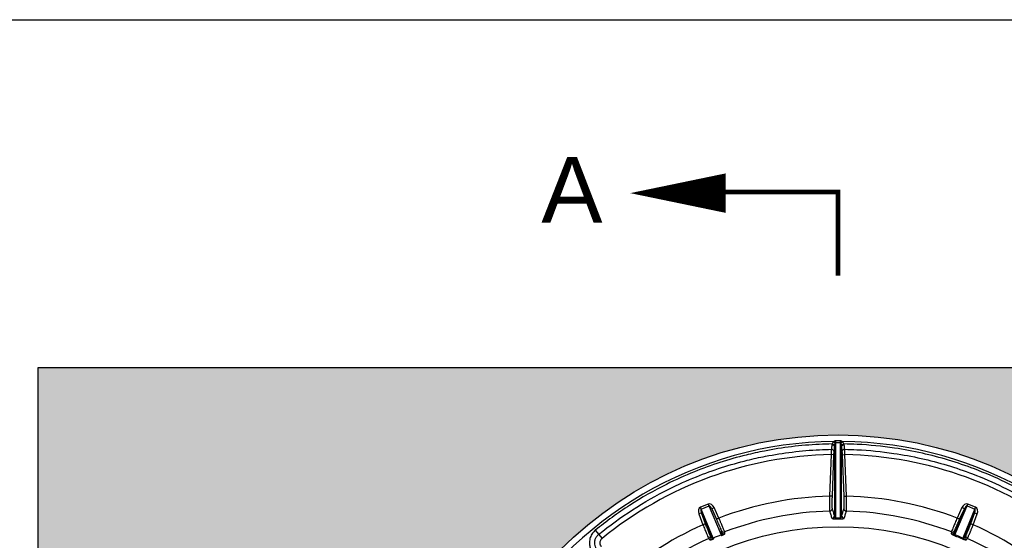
# Model space of a CAD drawing. Header units: feet. Extents: x 6 to 310, y -41 to 128.
# Tile 36 of 44: x 254.86 to 258.6, y 22.4 to 24.37. Entities that reach past the tile are written whole.
import ezdxf

# ---------------------------------------------------------------- set-up
doc = ezdxf.new("R2010")
doc.units = ezdxf.units.FT
doc.header["$MEASUREMENT"] = 0
doc.layers.add('COLUMNS', color=6, linetype='Continuous', plot=False)
for name, color, linetype in [('D-HATCH-PATT', 247, 'Continuous'), ('D-TEXT', 9, 'Continuous'), ('DETAIL', 1, 'Continuous')]:
    doc.layers.add(name, color=color, linetype=linetype)
doc.styles.get("Standard").update_dxf_attribs({"font": 'ARIAL_0.TTF'})

msp = doc.modelspace()

# ---------------------------------------------------------------- hatches: boundary and pattern name
at = {"layer": 'D-HATCH-PATT', "linetype": 'Continuous'}
h = msp.add_hatch(dxfattribs=at)
h.set_pattern_fill('AR-CONC', color=256, scale=0.025, angle=90)
h.set_pattern_definition([(140, (273.52688, -852.17627), (0.015688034, 0.179315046), [0.01875, -0.20625]), (85, (273.52688, -852.17627), (-0.188048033, -0.034687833), [0.015, -0.165]), (190.451444, (273.52819, -852.16133), (-0.172359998, 0.14462721), [0.015935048, -0.175285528]), (136.1842, (273.47688, -852.17627), (0.04137982, 0.26681033), [0.028125, -0.309375]), (186.635635, (273.48033, -852.15404), (-0.24352965, 0.23366549), [0.023902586, -0.26292844]), (81.184164, (273.47688, -852.17627), (-0.24352965, 0.23366549), [0.0225, -0.2475]), (111, (273.48938, -852.15127), (0.100654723, 0.149226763), [0.01875, -0.20625]), (56, (273.48938, -852.15127), (-0.18128751, 0.060828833), [0.015, -0.165]), (161.451445, (273.49777, -852.13884), (-0.080632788, 0.210055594), [0.015935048, -0.175285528]), (127.5, (273.52688, -852.17627), (-0.0832234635, 0.003039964), [0, -0.163, 0, -0.1675, 0, -0.165625]), (97.5, (273.52688, -852.17627), (-0.098602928, 0.065767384), [0, -0.0955, 0, -0.15925, 0, -0.063125]), (57.5, (273.52688, -852.23202), (0.005638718, 0.133455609), [0, -0.0625, 0, -0.195, 0, -0.25875]), (47.5, (273.52688, -852.25702), (-0.025026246, 0.145796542), [0, -0.08125, 0, -0.1295, 0, -0.18375])])
edge = h.paths.add_edge_path(flags=16)
edge.add_arc((257.96822, 21.30184), 1.49479, 90, 450)
h.paths.add_polyline_path([(254.92656, 19.63518), (261.00989, 19.63518), (261.00989, 23.05184), (254.92656, 23.05184)])

# ---------------------------------------------------------------- linework, layer by layer
at = {"layer": 'COLUMNS', "color": 3, "flags": 128}
msp.add_lwpolyline([(249.09752, 3.62445), (249.09752, 24.37445), (279.47252, 24.37445), (279.47252, 3.62445)], close=True, dxfattribs=at)
at = {"layer": 'D-HATCH-PATT', "color": 1, "linetype": 'Continuous'}
for p, q in [((257.94611, 22.76247), (257.95547, 22.75923)), ((257.95768, 22.76573), (257.95273, 22.77221)), ((257.96015, 22.48085), (257.96015, 22.76762)), ((257.9763, 22.76762), (257.9763, 22.48085)), ((257.98372, 22.77221), (257.97877, 22.76573)), ((257.98098, 22.75923), (257.99034, 22.76247)), ((257.9422, 22.72205), (257.93636, 22.5643)), ((257.95261, 22.72167), (257.9422, 22.72205)), ((257.94677, 22.56391), (257.95261, 22.72167)), ((257.95494, 22.75445), (257.95494, 22.49014)), ((257.9815, 22.49014), (257.9815, 22.75445)), ((257.98384, 22.72167), (257.99424, 22.72205)), ((257.98384, 22.72167), (257.98968, 22.56391)), ((258.00008, 22.5643), (257.99424, 22.72205)), ((257.47515, 22.53416), (257.4455, 22.52188)), ((257.47515, 22.53416), (257.52369, 22.41698)), ((257.94677, 22.56391), (257.93636, 22.5643)), ((257.98968, 22.56391), (258.00008, 22.5643)), ((258.41276, 22.41698), (258.4613, 22.53416)), ((258.49095, 22.52188), (258.4613, 22.53416)), ((257.44899, 22.50041), (257.43925, 22.49672)), ((257.43925, 22.49672), (257.45481, 22.45562)), ((257.44832, 22.51507), (257.4455, 22.52188)), ((257.44832, 22.51507), (257.47797, 22.52736)), ((257.49404, 22.40469), (257.44832, 22.51507)), ((257.46454, 22.45931), (257.44899, 22.50041)), ((257.44899, 22.50041), (257.48589, 22.41132)), ((257.48787, 22.51651), (257.49736, 22.52079)), ((257.48787, 22.51651), (257.50593, 22.47645)), ((257.51542, 22.48073), (257.49736, 22.52079)), ((258.44858, 22.51651), (258.41168, 22.42742)), ((258.43909, 22.52079), (258.42103, 22.48073)), ((258.43052, 22.47645), (258.44858, 22.51651)), ((258.44858, 22.51651), (258.43909, 22.52079)), ((258.49095, 22.52188), (258.44241, 22.40469)), ((258.45056, 22.41132), (258.48746, 22.50041)), ((258.45848, 22.52736), (258.48813, 22.51507)), ((258.48746, 22.50041), (258.47191, 22.45931)), ((258.48164, 22.45562), (258.4972, 22.49672)), ((258.48746, 22.50041), (258.4972, 22.49672)), ((257.46454, 22.45931), (257.45481, 22.45562)), ((257.51542, 22.48073), (257.50593, 22.47645)), ((258.43052, 22.47645), (258.42103, 22.48073)), ((258.48164, 22.45562), (258.47191, 22.45931)), ((257.04556, 22.43437), (257.07104, 22.40309))]:
    msp.add_line(p, q, dxfattribs=at)
for centre, major_axis, ratio, start_param, end_param in [((257.94454, 22.75484), (0.01041, -0.00048), 0.2428782, 0.0381978, 1.5860148), ((257.96015, 22.75274), (0, 0.02212), 0.7063808, 0.4942821, 1.1154143), ((257.96015, 22.75274), (0, 0.01476), 0.3528283, 0.4942821, 1.1154143), ((257.96015, 22.77498), (0.00001, 0.01042), 0.000522, 3.9280167, 4.6257003), ((257.9763, 22.77498), (0.00001, -0.01042), 0.000522, 4.7990775, 5.4967608), ((257.9763, 22.75274), (0, 0.01476), 0.3528283, 5.167771, 5.7889032), ((257.99191, 22.75484), (-0.01041, -0.00048), 0.2428782, 4.6971705, 6.2449875), ((257.9763, 22.75274), (0, 0.02212), 0.7063808, 5.167771, 5.7889032), ((257.94287, 22.73215), (0.01025, -0.00185), 0.9670549, 0.14604, 1.7605172), ((257.99358, 22.73215), (-0.01025, -0.00185), 0.9670549, 4.5226681, 6.1371453), ((257.48349, 22.51402), (-0.00834, 0.02014), 0.7071068, 4.7560222, 6.2831853), ((258.45295, 22.51402), (0.00834, 0.02014), 0.7071068, 0, 1.5271631), ((257.45384, 22.50174), (-0.00834, 0.02014), 0.7071068, 0, 1.5271631), ((257.45384, 22.50174), (-0.00552, 0.01334), 0.346338, 0, 1.5271631), ((257.48349, 22.51402), (-0.00552, 0.01334), 0.346338, 4.7560222, 6.2831853), ((257.93619, 22.51767), (0.00996, 0.00307), 0.9937291, 4.4416314, 5.9454958), ((258.00026, 22.51767), (-0.00996, 0.00307), 0.9937291, 0.3376895, 1.8415539), ((258.45295, 22.51402), (0.00552, 0.01334), 0.346338, 0, 1.5271631), ((258.48261, 22.50174), (0.00552, 0.01334), 0.346338, 4.7560222, 6.2831853), ((258.48261, 22.50174), (0.00834, 0.02014), 0.7071068, 4.7560222, 6.2831853), ((257.94454, 22.49052), (0.00996, 0.00306), 0.9937085, 4.4358222, 5.9460678), ((257.96015, 22.48821), (0.00008, -0.01042), 0.0076189, 5.4967319, 6.1752316), ((257.9763, 22.48821), (-0.00008, -0.01042), 0.0076189, 0.1079537, 0.7864534), ((257.99191, 22.49052), (-0.00996, 0.00306), 0.9937085, 0.3371175, 1.8473631), ((257.5334, 22.43771), (-0.01031, -0.00148), 0.9938813, 0.2830071, 1.7928792), ((257.53426, 22.4317), (-0.01031, -0.00148), 0.9938784, 0.2829389, 1.793915), ((258.40219, 22.4317), (0.01031, -0.00148), 0.9938784, 4.4892703, 6.0002464), ((258.40305, 22.43771), (0.01031, -0.00148), 0.9938813, 4.4903061, 6.0001782), ((257.47251, 22.41249), (0.00834, 0.00625), 0.9938813, 4.4903061, 6.0001782), ((257.47615, 22.40763), (0.00834, 0.00625), 0.9938784, 4.4892703, 6.0002464), ((257.49122, 22.4115), (0.00413, -0.00956), 0.0148986, 5.4976761, 6.1752227), ((257.52087, 22.42378), (0.00384, -0.00968), 0.0148986, 0.1079626, 0.7855092), ((258.41558, 22.42378), (-0.00384, -0.00968), 0.0148986, 5.4976761, 6.1752227), ((258.44523, 22.4115), (-0.00413, -0.00956), 0.0148986, 0.1079626, 0.7855092), ((258.4603, 22.40763), (-0.00834, 0.00625), 0.9938784, 0.2829389, 1.793915), ((258.46394, 22.41249), (-0.00834, 0.00625), 0.9938813, 0.2830071, 1.7928792)]:
    msp.add_ellipse(centre, major_axis=major_axis, ratio=ratio, start_param=start_param, end_param=end_param, dxfattribs=at)
for points, knots in [([(257.9445, 22.75737), (257.94432, 22.75508), (257.94413, 22.75286), (257.9438, 22.74959), (257.94366, 22.74838), (257.94334, 22.74581), (257.94316, 22.74457), (257.94289, 22.74304), (257.94278, 22.74257), (257.94269, 22.74224)], [0, 0, 0, 0, 0.3242579, 0.3242579, 0.5377316, 0.5377316, 0.8331783, 0.8331783, 1.0178326, 1.0178326, 1.0178326, 1.0178326]), ([(257.94611, 22.76247), (257.94563, 22.76155), (257.94523, 22.76061), (257.94472, 22.7589), (257.94456, 22.75813), (257.9445, 22.75737)], [0, 0, 0, 0, 0.13220687, 0.13220687, 0.23950337, 0.23950337, 0.23950337, 0.23950337]), ([(257.96015, 22.77407), (257.95994, 22.77407), (257.95974, 22.77407), (257.958, 22.77399), (257.95652, 22.77369), (257.9543, 22.77295), (257.95349, 22.7726), (257.95273, 22.77221)], [2.87271799, 2.87271799, 2.87271799, 2.87271799, 2.89153878, 2.89153878, 3.03008538, 3.03008538, 3.11667701, 3.11667701, 3.11667701, 3.11667701]), ([(257.95494, 22.75445), (257.95496, 22.75512), (257.95501, 22.75581), (257.95518, 22.75741), (257.95531, 22.75832), (257.95547, 22.75923)], [-0.23950337, -0.23950337, -0.23950337, -0.23950337, -0.13220687, -0.13220687, 0, 0, 0, 0]), ([(257.95768, 22.76573), (257.95793, 22.76612), (257.9582, 22.76647), (257.95894, 22.76723), (257.95943, 22.76754), (257.96001, 22.76761), (257.96008, 22.76762), (257.96015, 22.76762)], [-3.11667701, -3.11667701, -3.11667701, -3.11667701, -3.03008538, -3.03008538, -2.89153878, -2.89153878, -2.87271799, -2.87271799, -2.87271799, -2.87271799]), ([(257.9763, 22.77407), (257.97361, 22.77408), (257.97092, 22.77408), (257.96553, 22.77408), (257.96284, 22.77408), (257.96015, 22.77407)], [0, 0, 0, 0, 0.24622688, 0.24622688, 0.49245375, 0.49245375, 0.49245375, 0.49245375]), ([(257.96015, 22.76762), (257.96284, 22.76762), (257.96553, 22.76762), (257.97092, 22.76762), (257.97361, 22.76762), (257.9763, 22.76762)], [-0.49245375, -0.49245375, -0.49245375, -0.49245375, -0.24622688, -0.24622688, 0, 0, 0, 0]), ([(257.98372, 22.77221), (257.98296, 22.7726), (257.98215, 22.77295), (257.97993, 22.77369), (257.97845, 22.77399), (257.97671, 22.77407), (257.9765, 22.77407), (257.9763, 22.77407)], [3.11667701, 3.11667701, 3.11667701, 3.11667701, 3.20326864, 3.20326864, 3.34181525, 3.34181525, 3.36063604, 3.36063604, 3.36063604, 3.36063604]), ([(257.9763, 22.76762), (257.97637, 22.76762), (257.97644, 22.76761), (257.97702, 22.76754), (257.97751, 22.76723), (257.97825, 22.76647), (257.97852, 22.76612), (257.97877, 22.76573)], [-3.36063604, -3.36063604, -3.36063604, -3.36063604, -3.34181525, -3.34181525, -3.20326864, -3.20326864, -3.11667701, -3.11667701, -3.11667701, -3.11667701]), ([(257.98098, 22.75923), (257.98114, 22.75833), (257.98127, 22.75743), (257.98144, 22.75583), (257.98149, 22.75513), (257.9815, 22.75445)], [-0.87559914, -0.87559914, -0.87559914, -0.87559914, -0.74532499, -0.74532499, -0.63656556, -0.63656556, -0.63656556, -0.63656556]), ([(257.99195, 22.75737), (257.99189, 22.75814), (257.99173, 22.75892), (257.99121, 22.76064), (257.99081, 22.76157), (257.99034, 22.76247)], [0.63656556, 0.63656556, 0.63656556, 0.63656556, 0.74532499, 0.74532499, 0.87559914, 0.87559914, 0.87559914, 0.87559914]), ([(257.99376, 22.74224), (257.99363, 22.7427), (257.99348, 22.74342), (257.99318, 22.74528), (257.99303, 22.74642), (257.99287, 22.74775), (257.99271, 22.74907), (257.99255, 22.75057), (257.99224, 22.75382), (257.99209, 22.75557), (257.99195, 22.75737)], [0, 0, 0, 0, 0.2544581, 0.2544581, 0.5089163, 0.5089163, 0.5089163, 0.7633744, 0.7633744, 1.0178326, 1.0178326, 1.0178326, 1.0178326]), ([(257.94269, 22.74224), (257.94267, 22.74203), (257.94266, 22.74178), (257.94258, 22.74042), (257.94251, 22.73878), (257.94242, 22.73537), (257.94238, 22.73382), (257.94231, 22.73026), (257.94228, 22.72822), (257.94223, 22.72476), (257.94222, 22.7234), (257.9422, 22.72205)], [0, 0, 0, 0, 0.03746925, 0.03746925, 0.17065945, 0.17065945, 0.25707269, 0.25707269, 0.35562593, 0.35562593, 0.41722171, 0.41722171, 0.41722171, 0.41722171]), ([(257.95261, 22.72167), (257.95263, 22.72234), (257.95266, 22.72302), (257.95274, 22.72475), (257.95279, 22.72578), (257.95289, 22.72756), (257.95294, 22.72833), (257.95307, 22.73004), (257.95314, 22.73086), (257.95323, 22.73154), (257.95325, 22.73166), (257.95327, 22.73177)], [-0.41722171, -0.41722171, -0.41722171, -0.41722171, -0.35562593, -0.35562593, -0.25707269, -0.25707269, -0.17065945, -0.17065945, -0.03746925, -0.03746925, 0, 0, 0, 0]), ([(257.95327, 22.73177), (257.95336, 22.73227), (257.95346, 22.73297), (257.95372, 22.73527), (257.95389, 22.73713), (257.95418, 22.74098), (257.95431, 22.74279), (257.95461, 22.74768), (257.95479, 22.75102), (257.95494, 22.75445)], [-1.0178326, -1.0178326, -1.0178326, -1.0178326, -0.8331783, -0.8331783, -0.5377316, -0.5377316, -0.3242579, -0.3242579, 0, 0, 0, 0]), ([(257.9815, 22.75445), (257.98163, 22.75176), (257.98177, 22.74912), (257.98205, 22.74425), (257.98219, 22.74201), (257.98234, 22.74003), (257.98249, 22.73804), (257.98263, 22.73633), (257.98292, 22.73354), (257.98305, 22.73246), (257.98318, 22.73177)], [-1.0178326, -1.0178326, -1.0178326, -1.0178326, -0.7633744, -0.7633744, -0.5089163, -0.5089163, -0.5089163, -0.2544581, -0.2544581, 0, 0, 0, 0]), ([(257.98318, 22.73177), (257.98321, 22.7316), (257.98324, 22.73136), (257.98333, 22.7306), (257.98338, 22.72998), (257.98349, 22.72858), (257.98354, 22.72783), (257.98366, 22.72577), (257.98373, 22.72435), (257.98381, 22.72249), (257.98383, 22.72208), (257.98384, 22.72167)], [-0.4172225, -0.4172225, -0.4172225, -0.4172225, -0.35567838, -0.35567838, -0.2572078, -0.2572078, -0.17081128, -0.17081128, -0.03768819, -0.03768819, 0, 0, 0, 0]), ([(257.99424, 22.72205), (257.99424, 22.72288), (257.99423, 22.7237), (257.99418, 22.72742), (257.99414, 22.73025), (257.99405, 22.73436), (257.99402, 22.73587), (257.99394, 22.73867), (257.99389, 22.7399), (257.99382, 22.74143), (257.99379, 22.7419), (257.99376, 22.74224)], [0, 0, 0, 0, 0.03768819, 0.03768819, 0.17081128, 0.17081128, 0.2572078, 0.2572078, 0.35567838, 0.35567838, 0.4172225, 0.4172225, 0.4172225, 0.4172225]), ([(257.93636, 22.5643), (257.9362, 22.55779), (257.93606, 22.55119), (257.93588, 22.53891), (257.93583, 22.53306), (257.93583, 22.52402), (257.93586, 22.52042), (257.93597, 22.514), (257.93606, 22.51136), (257.93627, 22.50847), (257.93636, 22.50772), (257.93646, 22.50732)], [0, 0, 0, 0, 0.4872049, 0.4872049, 0.9754671, 0.9754671, 1.3609387, 1.3609387, 1.8031102, 1.8031102, 2.0794675, 2.0794675, 2.0794675, 2.0794675]), ([(257.94659, 22.51729), (257.94649, 22.51761), (257.9464, 22.51823), (257.94621, 22.52059), (257.94613, 22.52275), (257.94605, 22.52801), (257.94604, 22.53095), (257.94609, 22.53835), (257.94616, 22.54314), (257.9464, 22.55318), (257.94657, 22.55859), (257.94677, 22.56391)], [-2.0794675, -2.0794675, -2.0794675, -2.0794675, -1.8031102, -1.8031102, -1.3609387, -1.3609387, -0.9754671, -0.9754671, -0.4872049, -0.4872049, 0, 0, 0, 0]), ([(257.98968, 22.56391), (257.98986, 22.55911), (257.99001, 22.55425), (257.99027, 22.5439), (257.99036, 22.53839), (257.99042, 22.52912), (257.99038, 22.52518), (257.9902, 22.51967), (257.99005, 22.51791), (257.98986, 22.51729)], [-2.0793195, -2.0793195, -2.0793195, -2.0793195, -1.6399479, -1.6399479, -1.0858058, -1.0858058, -0.5334932, -0.5334932, 0, 0, 0, 0]), ([(257.99999, 22.50732), (258.00018, 22.50808), (258.00034, 22.51023), (258.00056, 22.51697), (258.00062, 22.52178), (258.00062, 22.53311), (258.00056, 22.53984), (258.00036, 22.55249), (258.00024, 22.55843), (258.00008, 22.5643)], [0, 0, 0, 0, 0.5334932, 0.5334932, 1.0858058, 1.0858058, 1.6399479, 1.6399479, 2.0793195, 2.0793195, 2.0793195, 2.0793195]), ([(257.93646, 22.50732), (257.93715, 22.50506), (257.93784, 22.5028), (257.93923, 22.49828), (257.93992, 22.49601), (257.94061, 22.49375), (257.9413, 22.49149), (257.94199, 22.48922), (257.94337, 22.4847), (257.94406, 22.48243), (257.94475, 22.48017)], [-7.7374881, -7.7374881, -7.7374881, -7.7374881, -5.8031161, -5.8031161, -3.8687441, -3.8687441, -3.8687441, -1.934372, -1.934372, 0, 0, 0, 0]), ([(257.95494, 22.49014), (257.95425, 22.4924), (257.95355, 22.49467), (257.95216, 22.49919), (257.95146, 22.50146), (257.95077, 22.50372), (257.95007, 22.50598), (257.94938, 22.50824), (257.94798, 22.51277), (257.94729, 22.51503), (257.94659, 22.51729)], [0, 0, 0, 0, 1.934372, 1.934372, 3.8687441, 3.8687441, 3.8687441, 5.8031161, 5.8031161, 7.7374881, 7.7374881, 7.7374881, 7.7374881]), ([(257.98986, 22.51729), (257.98846, 22.51277), (257.98707, 22.50824), (257.98429, 22.49919), (257.9829, 22.49467), (257.9815, 22.49014)], [0, 0, 0, 0, 3.8687441, 3.8687441, 7.7374881, 7.7374881, 7.7374881, 7.7374881]), ([(257.9917, 22.48017), (257.99308, 22.4847), (257.99446, 22.48922), (257.99722, 22.49828), (257.9986, 22.5028), (257.99999, 22.50732)], [-7.7374881, -7.7374881, -7.7374881, -7.7374881, -3.8687441, -3.8687441, 0, 0, 0, 0]), ([(257.48225, 22.41618), (257.48205, 22.41644), (257.48174, 22.41699), (257.48069, 22.4191), (257.4798, 22.42107), (257.47773, 22.4259), (257.4766, 22.42862), (257.4738, 22.43547), (257.47203, 22.43991), (257.46837, 22.44927), (257.46643, 22.45432), (257.46454, 22.45931)], [-2.0793013, -2.0793013, -2.0793013, -2.0793013, -1.803174, -1.803174, -1.3613703, -1.3613703, -0.9753762, -0.9753762, -0.4876533, -0.4876533, 0, 0, 0, 0]), ([(257.50593, 22.47645), (257.50682, 22.47448), (257.50771, 22.47249), (257.50987, 22.46763), (257.51114, 22.46478), (257.51285, 22.46086), (257.51336, 22.45969), (257.51556, 22.45462), (257.51712, 22.45098), (257.51846, 22.44776), (257.52, 22.44408), (257.52128, 22.44092), (257.52322, 22.43586), (257.52381, 22.43409), (257.52391, 22.43343)], [-2.0793013, -2.0793013, -2.0793013, -2.0793013, -1.8815363, -1.8815363, -1.5916726, -1.5916726, -1.4660497, -1.4660497, -1.0396506, -1.0396506, -1.0396506, -0.5522662, -0.5522662, 0, 0, 0, 0]), ([(257.5371, 22.42804), (257.53696, 22.42883), (257.53621, 22.43099), (257.53384, 22.43718), (257.53229, 22.44104), (257.53044, 22.44555), (257.52881, 22.44949), (257.52694, 22.45396), (257.52431, 22.46016), (257.5237, 22.4616), (257.52164, 22.46641), (257.52013, 22.46991), (257.51755, 22.47587), (257.51648, 22.47831), (257.51542, 22.48073)], [0, 0, 0, 0, 0.5522662, 0.5522662, 1.0396506, 1.0396506, 1.0396506, 1.4660497, 1.4660497, 1.5916726, 1.5916726, 1.8815363, 1.8815363, 2.0793013, 2.0793013, 2.0793013, 2.0793013]), ([(257.94475, 22.48017), (257.94488, 22.47974), (257.94558, 22.47933), (257.9484, 22.47859), (257.95058, 22.47824), (257.95571, 22.47791), (257.95794, 22.47784), (257.96022, 22.47786)], [0, 0, 0, 0, 0.3609, 0.3609, 0.7245487, 0.7245487, 0.93419873, 0.93419873, 0.93419873, 0.93419873]), ([(257.96015, 22.48085), (257.95938, 22.48084), (257.95863, 22.48116), (257.95691, 22.48259), (257.95617, 22.48401), (257.95522, 22.48696), (257.95499, 22.48855), (257.95494, 22.49014)], [-0.93419873, -0.93419873, -0.93419873, -0.93419873, -0.7245487, -0.7245487, -0.3609, -0.3609, 0, 0, 0, 0]), ([(257.9763, 22.48085), (257.9717, 22.48089), (257.9671, 22.4809), (257.96171, 22.48087), (257.96093, 22.48086), (257.96015, 22.48085)], [-0.007590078, -0.007590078, -0.007590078, -0.007590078, 0.005383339, 0.005383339, 0.007590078, 0.007590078, 0.007590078, 0.007590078]), ([(257.96022, 22.47786), (257.96099, 22.47786), (257.96177, 22.47787), (257.96711, 22.4779), (257.97167, 22.47789), (257.97623, 22.47786)], [-0.007590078, -0.007590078, -0.007590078, -0.007590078, -0.005383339, -0.005383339, 0.007590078, 0.007590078, 0.007590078, 0.007590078]), ([(257.97623, 22.47786), (257.9785, 22.47784), (257.98074, 22.47791), (257.98586, 22.47824), (257.98805, 22.47859), (257.99087, 22.47933), (257.99157, 22.47974), (257.9917, 22.48017)], [0, 0, 0, 0, 0.20965003, 0.20965003, 0.57329873, 0.57329873, 0.93419873, 0.93419873, 0.93419873, 0.93419873]), ([(257.9815, 22.49014), (257.98146, 22.48855), (257.98122, 22.48696), (257.98028, 22.48401), (257.97954, 22.48259), (257.97782, 22.48116), (257.97707, 22.48084), (257.9763, 22.48085)], [-0.93419873, -0.93419873, -0.93419873, -0.93419873, -0.57329873, -0.57329873, -0.20965003, -0.20965003, 0, 0, 0, 0]), ([(258.42103, 22.48073), (258.41841, 22.47476), (258.41578, 22.4687), (258.41096, 22.45741), (258.40869, 22.45203), (258.40523, 22.44367), (258.40388, 22.44034), (258.40152, 22.43437), (258.40058, 22.4319), (258.39964, 22.42917), (258.39942, 22.42844), (258.39935, 22.42804)], [0, 0, 0, 0, 0.4876286, 0.4876286, 0.9753656, 0.9753656, 1.3613486, 1.3613486, 1.8031656, 1.8031656, 2.0793013, 2.0793013, 2.0793013, 2.0793013]), ([(258.41254, 22.43343), (258.41259, 22.43376), (258.41276, 22.43436), (258.41351, 22.4366), (258.41427, 22.43862), (258.41622, 22.4435), (258.41734, 22.44623), (258.42021, 22.45305), (258.4221, 22.45744), (258.42613, 22.46664), (258.42833, 22.47159), (258.43052, 22.47645)], [-2.0793013, -2.0793013, -2.0793013, -2.0793013, -1.8031656, -1.8031656, -1.3613486, -1.3613486, -0.9753656, -0.9753656, -0.4876286, -0.4876286, 0, 0, 0, 0]), ([(258.47191, 22.45931), (258.47114, 22.45728), (258.47037, 22.45525), (258.46846, 22.45028), (258.46733, 22.44737), (258.46577, 22.44339), (258.46531, 22.4422), (258.46328, 22.43706), (258.4618, 22.43339), (258.46048, 22.43016), (258.45896, 22.42647), (258.45763, 22.42333), (258.45543, 22.41838), (258.4546, 22.41671), (258.4542, 22.41618)], [-2.0793013, -2.0793013, -2.0793013, -2.0793013, -1.8815443, -1.8815443, -1.591648, -1.591648, -1.46605, -1.46605, -1.0396507, -1.0396507, -1.0396507, -0.5522496, -0.5522496, 0, 0, 0, 0]), ([(257.04556, 22.43437), (257.04151, 22.43106), (257.03788, 22.42724), (257.03302, 22.42059), (257.03145, 22.41806), (257.02728, 22.41014), (257.02528, 22.40446), (257.0234, 22.39472), (257.02303, 22.39082), (257.02304, 22.38453), (257.02319, 22.3821), (257.02414, 22.37417), (257.02558, 22.36874), (257.02838, 22.36196), (257.02916, 22.36029), (257.03288, 22.35319), (257.03662, 22.34813), (257.04095, 22.3438)], [0, 0, 0, 0, 0.4780324, 0.4780324, 0.7463054, 0.7463054, 1.2910487, 1.2910487, 1.6445954, 1.6445954, 1.8660112, 1.8660112, 2.3686763, 2.3686763, 2.5362981, 2.5362981, 3.0967425, 3.0967425, 3.0967425, 3.0967425]), ([(257.45481, 22.45562), (257.45717, 22.44955), (257.45961, 22.44341), (257.46417, 22.43201), (257.46638, 22.4266), (257.46984, 22.41825), (257.47124, 22.41493), (257.47379, 22.40904), (257.47488, 22.40663), (257.47614, 22.40404), (257.4765, 22.40337), (257.47673, 22.40303)], [0, 0, 0, 0, 0.4876533, 0.4876533, 0.9753762, 0.9753762, 1.3613703, 1.3613703, 1.803174, 1.803174, 2.0793013, 2.0793013, 2.0793013, 2.0793013]), ([(257.52477, 22.42742), (257.52534, 22.42594), (257.52575, 22.42437), (257.52602, 22.42158), (257.52596, 22.4203), (257.52542, 22.41866), (257.52516, 22.41816), (257.5245, 22.4174), (257.52412, 22.41713), (257.52369, 22.41698)], [-0.92516841, -0.92516841, -0.92516841, -0.92516841, -0.56801326, -0.56801326, -0.27275299, -0.27275299, -0.12855909, -0.12855909, 0, 0, 0, 0]), ([(257.52391, 22.43343), (257.52405, 22.43243), (257.5242, 22.43143), (257.52448, 22.42943), (257.52463, 22.42843), (257.52477, 22.42742)], [0, 0, 0, 0, 0.8372578, 0.8372578, 1.6745156, 1.6745156, 1.6745156, 1.6745156]), ([(257.52471, 22.41416), (257.526, 22.41468), (257.52729, 22.41522), (257.52978, 22.41634), (257.53097, 22.41692), (257.53405, 22.4185), (257.53548, 22.41939), (257.53756, 22.42097), (257.53804, 22.42161), (257.53797, 22.42204)], [0, 0, 0, 0, 0.12855909, 0.12855909, 0.27275299, 0.27275299, 0.56801326, 0.56801326, 0.92516841, 0.92516841, 0.92516841, 0.92516841]), ([(257.53797, 22.42204), (257.53783, 22.42304), (257.53768, 22.42404), (257.53739, 22.42604), (257.53725, 22.42704), (257.5371, 22.42804)], [-1.6745156, -1.6745156, -1.6745156, -1.6745156, -0.8372578, -0.8372578, 0, 0, 0, 0]), ([(258.39848, 22.42204), (258.39844, 22.42177), (258.39861, 22.42142), (258.39935, 22.42063), (258.39985, 22.42022), (258.40108, 22.41936), (258.40175, 22.41893), (258.40316, 22.41813), (258.40382, 22.41777), (258.40525, 22.41703), (258.40603, 22.41665), (258.40752, 22.41595), (258.40821, 22.41564), (258.40949, 22.41509), (258.41006, 22.41484), (258.41101, 22.41446), (258.41138, 22.41431), (258.41174, 22.41416)], [0, 0, 0, 0, 0.22421349, 0.22421349, 0.40729592, 0.40729592, 0.55438609, 0.55438609, 0.65851095, 0.65851095, 0.75664984, 0.75664984, 0.83214128, 0.83214128, 0.89021163, 0.89021163, 0.9265056, 0.9265056, 0.9265056, 0.9265056]), ([(258.39935, 22.42804), (258.3992, 22.42704), (258.39906, 22.42604), (258.39877, 22.42404), (258.39862, 22.42304), (258.39848, 22.42204)], [-1.6745156, -1.6745156, -1.6745156, -1.6745156, -0.8372578, -0.8372578, 0, 0, 0, 0]), ([(258.41276, 22.41698), (258.41264, 22.41702), (258.41252, 22.41707), (258.41222, 22.41723), (258.41205, 22.41736), (258.41169, 22.41768), (258.41152, 22.41789), (258.41116, 22.41844), (258.411, 22.41878), (258.41074, 22.41953), (258.41065, 22.41995), (258.4105, 22.42097), (258.41048, 22.4216), (258.41054, 22.423), (258.41065, 22.4238), (258.41103, 22.42554), (258.41132, 22.42649), (258.41168, 22.42742)], [-0.9265056, -0.9265056, -0.9265056, -0.9265056, -0.89021163, -0.89021163, -0.83214128, -0.83214128, -0.75664984, -0.75664984, -0.65851095, -0.65851095, -0.55438609, -0.55438609, -0.40729592, -0.40729592, -0.22421349, -0.22421349, 0, 0, 0, 0]), ([(258.41168, 22.42742), (258.41182, 22.42843), (258.41197, 22.42943), (258.41225, 22.43143), (258.4124, 22.43243), (258.41254, 22.43343)], [0, 0, 0, 0, 0.8372578, 0.8372578, 1.6745156, 1.6745156, 1.6745156, 1.6745156]), ([(258.45972, 22.40303), (258.46017, 22.4037), (258.46117, 22.40575), (258.46387, 22.4118), (258.46551, 22.41563), (258.46738, 22.42013), (258.46902, 22.42406), (258.47086, 22.42854), (258.47339, 22.43479), (258.47397, 22.43624), (258.47592, 22.4411), (258.47733, 22.44464), (258.47971, 22.45069), (258.48068, 22.45316), (258.48164, 22.45562)], [0, 0, 0, 0, 0.5522496, 0.5522496, 1.0396507, 1.0396507, 1.0396507, 1.46605, 1.46605, 1.591648, 1.591648, 1.8815443, 1.8815443, 2.0793013, 2.0793013, 2.0793013, 2.0793013]), ([(257.05521, 22.35806), (257.05231, 22.36097), (257.0498, 22.36436), (257.04731, 22.36912), (257.04679, 22.37024), (257.04491, 22.37477), (257.04395, 22.37841), (257.04331, 22.38372), (257.04321, 22.38535), (257.04321, 22.38956), (257.04345, 22.39217), (257.04471, 22.39869), (257.04605, 22.40249), (257.04884, 22.4078), (257.0499, 22.40949), (257.05315, 22.41395), (257.05558, 22.41651), (257.0583, 22.41873)], [-3.0967425, -3.0967425, -3.0967425, -3.0967425, -2.5362981, -2.5362981, -2.3686763, -2.3686763, -1.8660112, -1.8660112, -1.6445954, -1.6445954, -1.2910487, -1.2910487, -0.7463054, -0.7463054, -0.4780324, -0.4780324, 0, 0, 0, 0]), ([(257.06948, 22.37232), (257.06885, 22.37295), (257.06826, 22.37362), (257.06613, 22.37637), (257.06493, 22.37873), (257.06346, 22.38377), (257.06321, 22.38652), (257.06369, 22.39103), (257.06415, 22.39288), (257.06564, 22.39666), (257.06676, 22.39854), (257.06902, 22.40127), (257.07, 22.40223), (257.07104, 22.40309)], [-1.0530152, -1.0530152, -1.0530152, -1.0530152, -0.9721218, -0.9721218, -0.7355804, -0.7355804, -0.4918865, -0.4918865, -0.3212032, -0.3212032, -0.1235397, -0.1235397, 0, 0, 0, 0]), ([(257.47673, 22.40303), (257.47734, 22.40222), (257.47794, 22.40141), (257.47915, 22.39979), (257.47976, 22.39898), (257.48036, 22.39817)], [-1.6745156, -1.6745156, -1.6745156, -1.6745156, -0.8372578, -0.8372578, 0, 0, 0, 0]), ([(257.48036, 22.39817), (257.48047, 22.39802), (257.48068, 22.39792), (257.48135, 22.3978), (257.48181, 22.39779), (257.48276, 22.39789), (257.48315, 22.39795), (257.48424, 22.39815), (257.48501, 22.39833), (257.48656, 22.39876), (257.48727, 22.39897), (257.48876, 22.39945), (257.48954, 22.39972), (257.49106, 22.40027), (257.49177, 22.40054), (257.49306, 22.40105), (257.49364, 22.40128), (257.49458, 22.40167), (257.49495, 22.40183), (257.49531, 22.40199)], [0, 0, 0, 0, 0.15487462, 0.15487462, 0.32360362, 0.32360362, 0.41829203, 0.41829203, 0.56133552, 0.56133552, 0.66227153, 0.66227153, 0.75667143, 0.75667143, 0.83216288, 0.83216288, 0.89023323, 0.89023323, 0.92652719, 0.92652719, 0.92652719, 0.92652719]), ([(257.48589, 22.41132), (257.48528, 22.41213), (257.48467, 22.41294), (257.48346, 22.41456), (257.48285, 22.41537), (257.48225, 22.41618)], [0, 0, 0, 0, 0.8372578, 0.8372578, 1.6745156, 1.6745156, 1.6745156, 1.6745156]), ([(257.49404, 22.40469), (257.49392, 22.40464), (257.4938, 22.40459), (257.49348, 22.4045), (257.49327, 22.40446), (257.49279, 22.40444), (257.49251, 22.40446), (257.49189, 22.40459), (257.49154, 22.40471), (257.49085, 22.40505), (257.4905, 22.40526), (257.48969, 22.40586), (257.48925, 22.40626), (257.48856, 22.407), (257.4883, 22.40731), (257.4876, 22.40822), (257.48719, 22.40883), (257.48648, 22.41007), (257.48617, 22.41069), (257.48589, 22.41132)], [-0.92652718, -0.92652718, -0.92652718, -0.92652718, -0.89023323, -0.89023323, -0.83216288, -0.83216288, -0.75667143, -0.75667143, -0.66227153, -0.66227153, -0.56133552, -0.56133552, -0.41829203, -0.41829203, -0.32360362, -0.32360362, -0.15487462, -0.15487462, 0, 0, 0, 0]), ([(258.41174, 22.41416), (258.41416, 22.4132), (258.41657, 22.41224), (258.4264, 22.40825), (258.43378, 22.40516), (258.44114, 22.40199)], [-0.014813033, -0.014813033, -0.014813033, -0.014813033, -0.0075601, -0.0075601, 0.014813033, 0.014813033, 0.014813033, 0.014813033]), ([(258.44241, 22.40469), (258.43499, 22.4079), (258.42754, 22.41102), (258.41762, 22.41504), (258.41519, 22.41601), (258.41276, 22.41698)], [-0.014813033, -0.014813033, -0.014813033, -0.014813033, 0.0075601, 0.0075601, 0.014813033, 0.014813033, 0.014813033, 0.014813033]), ([(258.44114, 22.40199), (258.44241, 22.40143), (258.44371, 22.40091), (258.44627, 22.39994), (258.44753, 22.3995), (258.45083, 22.39845), (258.45246, 22.39807), (258.45504, 22.39771), (258.45583, 22.39783), (258.45609, 22.39817)], [0, 0, 0, 0, 0.12817968, 0.12817968, 0.27361852, 0.27361852, 0.5680164, 0.5680164, 0.92517155, 0.92517155, 0.92517155, 0.92517155]), ([(258.45056, 22.41132), (258.44992, 22.40987), (258.4491, 22.40847), (258.44731, 22.40631), (258.44637, 22.40544), (258.44482, 22.40466), (258.44428, 22.40449), (258.44328, 22.40442), (258.44282, 22.4045), (258.44241, 22.40469)], [-0.92517155, -0.92517155, -0.92517155, -0.92517155, -0.5680164, -0.5680164, -0.27361852, -0.27361852, -0.12817968, -0.12817968, 0, 0, 0, 0]), ([(258.4542, 22.41618), (258.45359, 22.41537), (258.45299, 22.41456), (258.45177, 22.41294), (258.45117, 22.41213), (258.45056, 22.41132)], [0, 0, 0, 0, 0.8372578, 0.8372578, 1.6745156, 1.6745156, 1.6745156, 1.6745156]), ([(258.45609, 22.39817), (258.45669, 22.39898), (258.4573, 22.39979), (258.45851, 22.40141), (258.45911, 22.40222), (258.45972, 22.40303)], [-1.6745156, -1.6745156, -1.6745156, -1.6745156, -0.8372578, -0.8372578, 0, 0, 0, 0])]:
    msp.add_open_spline(points, degree=3, knots=knots, dxfattribs=at)
msp.add_open_spline([(257.52369, 22.41698), (257.51375, 22.41303), (257.50386, 22.40894), (257.49404, 22.40469)], degree=3, dxfattribs=at)
at = {"layer": 'D-TEXT', "linetype": 'Continuous'}
for points in [[(257.17824, 23.7155, 0, 0.15, 0), (257.54108, 23.7155, 0.15, 0.15, 0)], [(257.51478, 23.71984, 0.01875, 0.01875, 0), (257.96822, 23.71984, 0.01875, 0.01875, 0), (257.96822, 23.40221, 0, 0, 0)]]:
    msp.add_lwpolyline(points, format="xyseb", dxfattribs=at)
at = {"layer": 'DETAIL', "linetype": 'Continuous', "flags": 128}
msp.add_lwpolyline([(261.00989, 16.21851), (261.00989, 23.05184), (254.92656, 23.05184), (254.92656, 16.21851)], dxfattribs=at)
at = {"layer": 'DETAIL', "linetype": 'Continuous'}
for radius in [1.49479, 1.14637]:
    msp.add_circle((257.96822, 21.30184), radius, dxfattribs=at)
for radius, start, end in [(1.47045, 90.60361, 209.39639), (1.47045, 330.60361, 89.39639), (1.2059, 114.05256, 155.94744), (1.2059, 24.05256, 65.94744)]:
    msp.add_arc((257.96822, 21.30184), radius, start, end, dxfattribs=at)
at = {"layer": 'DETAIL', "color": 1, "linetype": 'Continuous'}
for radius, start, end in [(1.42045, 91.04961, 129.16954), (1.42045, 50.83046, 88.95039), (1.26285, 91.44565, 111.01147), (1.26285, 68.98853, 88.55435), (1.2059, 91.50927, 110.94744), (1.2059, 69.05256, 88.49073), (1.26285, 113.98853, 132.97457), (1.26285, 47.02543, 66.01147)]:
    msp.add_arc((257.96822, 21.30184), radius, start, end, dxfattribs=at)
for points, knots in [([(257.94611, 22.76247), (257.92965, 22.76222), (257.91319, 22.76169), (257.82661, 22.75745), (257.75674, 22.74893), (257.66481, 22.73098), (257.64158, 22.72584), (257.55187, 22.70373), (257.48611, 22.6825), (257.38624, 22.64226), (257.35084, 22.62632), (257.26816, 22.58508), (257.2213, 22.55839), (257.13081, 22.49998), (257.08718, 22.46827), (257.04556, 22.43437)], [248.421277, 248.421277, 248.421277, 248.421277, 249.9126953, 249.9126953, 256.2721773, 256.2721773, 258.4421119, 258.4421119, 264.7206514, 264.7206514, 268.2601209, 268.2601209, 273.1691254, 273.1691254, 278.0781299, 278.0781299, 278.0781299, 278.0781299]), ([(258.89089, 22.43437), (258.86355, 22.45664), (258.83543, 22.47789), (258.77698, 22.51887), (258.7466, 22.53851), (258.67942, 22.57852), (258.6421, 22.59861), (258.56567, 22.63555), (258.52656, 22.65239), (258.42221, 22.69201), (258.35586, 22.71194), (258.25372, 22.73491), (258.21849, 22.74148), (258.13613, 22.75373), (258.08852, 22.75846), (258.02391, 22.76167), (258.00713, 22.76221), (257.99034, 22.76247)], [217.4936762, 217.4936762, 217.4936762, 217.4936762, 220.6889686, 220.6889686, 223.9831636, 223.9831636, 227.838886, 227.838886, 231.6946135, 231.6946135, 237.9489757, 237.9489757, 241.2126377, 241.2126377, 245.562664, 245.562664, 247.0853861, 247.0853861, 247.0853861, 247.0853861]), ([(257.0583, 22.41873), (257.09935, 22.45217), (257.14237, 22.48344), (257.23161, 22.54104), (257.27783, 22.56736), (257.35936, 22.60803), (257.39428, 22.62375), (257.49277, 22.66344), (257.55762, 22.68437), (257.64609, 22.70618), (257.669, 22.71124), (257.75966, 22.72895), (257.82857, 22.73735), (257.91271, 22.74147), (257.9277, 22.74197), (257.94269, 22.74224)], [-278.0781299, -278.0781299, -278.0781299, -278.0781299, -273.1691254, -273.1691254, -268.2601209, -268.2601209, -264.7206514, -264.7206514, -258.4421119, -258.4421119, -256.2721773, -256.2721773, -249.9126953, -249.9126953, -248.5354851, -248.5354851, -248.5354851, -248.5354851]), ([(257.99376, 22.74224), (258.00908, 22.74196), (258.02438, 22.74145), (258.08685, 22.73835), (258.13381, 22.73368), (258.21503, 22.7216), (258.24978, 22.71512), (258.35051, 22.69247), (258.41594, 22.67282), (258.51885, 22.63374), (258.55742, 22.61713), (258.6328, 22.5807), (258.6696, 22.56089), (258.73585, 22.52143), (258.76581, 22.50206), (258.82346, 22.46165), (258.85119, 22.44069), (258.87814, 22.41873)], [-246.9710855, -246.9710855, -246.9710855, -246.9710855, -245.562664, -245.562664, -241.2126377, -241.2126377, -237.9489757, -237.9489757, -231.6946135, -231.6946135, -227.838886, -227.838886, -223.9831636, -223.9831636, -220.6889686, -220.6889686, -217.4936762, -217.4936762, -217.4936762, -217.4936762])]:
    msp.add_open_spline(points, degree=3, knots=knots, dxfattribs=at)

# ---------------------------------------------------------------- texts
at = {"layer": 'D-TEXT', "insert": (256.84018, 23.85279), "char_height": 0.25, "width": 0.351345, "attachment_point": 1}
msp.add_mtext('A', dxfattribs=at)

doc.saveas('drawing.dxf')
